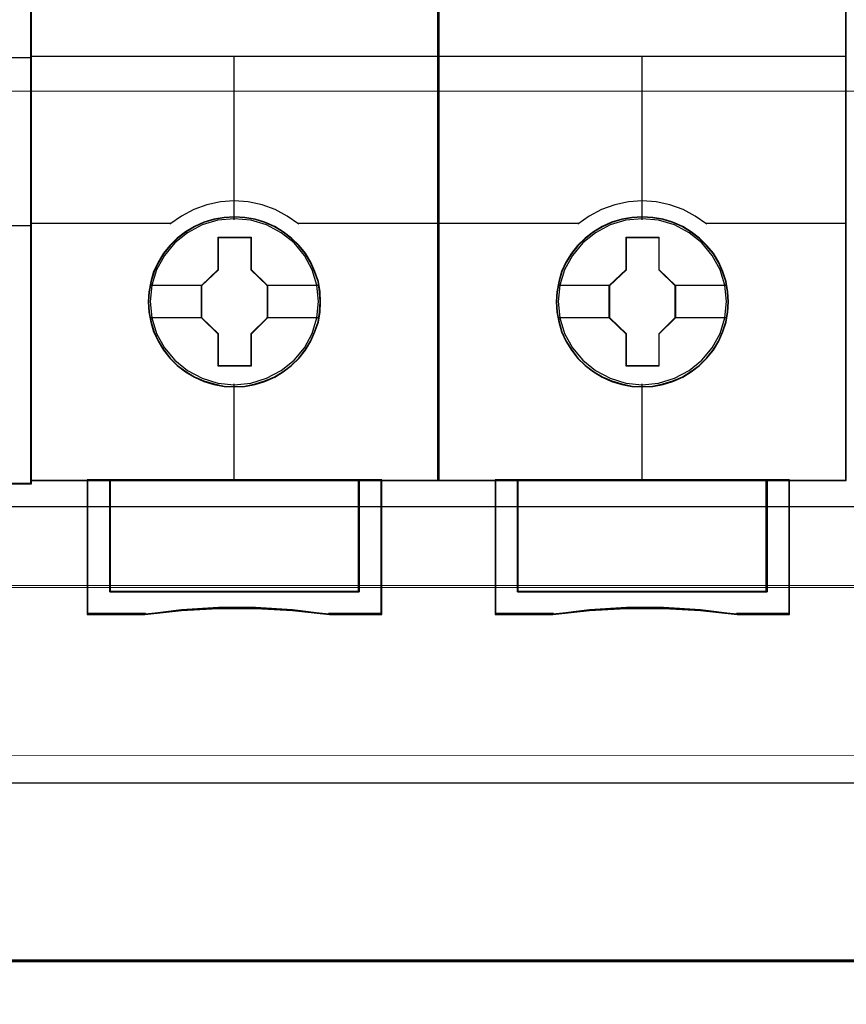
# Model space of a CAD drawing. Header units: millimetres. Extents: x -1290 to 1795, y -4192 to -1311.
# Tile 59 of 256: x 543.6 to 550.89, y -3296.29 to -3287.59. Entities that reach past the tile are written whole.
import ezdxf

# ---------------------------------------------------------------- set-up
doc = ezdxf.new("R2010")
doc.units = ezdxf.units.MM
doc.layers.add('$EL_istn', color=7, linetype='Continuous', lineweight=15)
doc.layers.add('Aparatura', color=7, linetype='Continuous', lineweight=13)
doc.layers.add('45', color=7, linetype='Continuous')
doc.styles.get("Standard").update_dxf_attribs({"font": 'ARIALN.TTF', "width": 0.8})
doc.dimstyles.new('100', dxfattribs={"dimtxt": 15, "dimasz": 10, "dimexe": 1.25, "dimexo": 0.625, "dimtad": 1, "dimdec": 0, "dimtxsty": 'Standard', "dimblk": 'OBLIQUE', "dimcen": 2.5, "dimadec": 0, "dimazin": 0, "dimtfac": 1, "dimtdec": 0, "dimtmove": 0, "dimatfit": 3, "dimldrblk": 'NONE', "dimfxl": 1, "dimarcsym": 0})

# ---------------------------------------------------------------- blocks, each defined once
blk = doc.blocks.new('*U33')
at = {"layer": '45', "color": 7}
blk.add_lwpolyline([(79.039055, -226.499965), (6.964233, -226.499965), (6.964233, -308.565404), (79.039055, -308.565404), (79.039055, -226.499965)], close=True, dxfattribs=at)
at = {"layer": '45', "color": 139}
blk.add_lwpolyline([(79.039055, -226.499965), (6.964233, -226.499965), (6.964233, -308.565404), (79.039055, -308.565404), (79.039055, -226.499965)], close=True, dxfattribs=at)
at = {"layer": '45', "color": 254}
blk.add_lwpolyline([(79.017555, -226.521521), (6.985732, -226.521521), (6.985732, -308.543849), (79.017555, -308.543849), (79.017555, -226.521521)], close=True, dxfattribs=at)
at = {"layer": '45', "color": 139}
for points in [[(6.964233, -289.749236), (79.039055, -289.749236)], [(72.818418, -297.158944), (79.039055, -297.158944)]]:
    blk.add_lwpolyline(points, dxfattribs=at)
blk = doc.blocks.new('*U34')
at = {"layer": '45', "color": 7}
for points in [[(96.995052, -226.659835), (79.008597, -226.659835), (79.008597, -308.42709), (96.995052, -308.42709), (96.995052, -226.659835)], [(91.802827, -300.539627), (91.780497, -300.088027), (91.707922, -299.636427), (91.551607, -299.201349), (91.372962, -298.7883), (91.13849, -298.391773), (90.853774, -298.044813), (90.524397, -297.725388), (90.155941, -297.444515), (89.781903, -297.202193), (89.346455, -297.014944), (88.91659, -296.888276), (88.458811, -296.805666), (88.001033, -296.77813), (87.543254, -296.805666), (87.096641, -296.888276), (86.644445, -297.014944), (86.231328, -297.202193), (85.840541, -297.444515), (85.477668, -297.725388), (85.142708, -298.044813), (84.87474, -298.391773), (84.629103, -298.7883), (84.43371, -299.201349), (84.310891, -299.636427), (84.221569, -300.088027), (84.193655, -300.539627), (84.221569, -300.991226), (84.310891, -301.426304), (84.43371, -301.861382), (84.629103, -302.274431), (84.87474, -302.670958), (85.142708, -303.028933), (85.477668, -303.353865), (85.840541, -303.629231), (86.231328, -303.860538), (86.644445, -304.047787), (87.096641, -304.179962), (87.543254, -304.273587), (88.001033, -304.295616), (88.458811, -304.273587), (88.91659, -304.179962), (89.346455, -304.047787), (89.781903, -303.860538), (90.155941, -303.629231), (90.524397, -303.353865), (90.853774, -303.028933), (91.13849, -302.670958), (91.372962, -302.274431), (91.551607, -301.861382), (91.707922, -301.426304), (91.780497, -300.991226), (91.802827, -300.539627)], [(91.802827, -300.539627), (91.780497, -300.088027), (91.707922, -299.636427), (91.551607, -299.201349), (91.372962, -298.7883), (91.13849, -298.391773), (90.853774, -298.044813), (90.524397, -297.725388), (90.155941, -297.444515), (89.781903, -297.202193), (89.346455, -297.014944), (88.91659, -296.888276), (88.458811, -296.805666), (88.001033, -296.77813), (87.543254, -296.805666), (87.096641, -296.888276), (86.644445, -297.014944), (86.231328, -297.202193), (85.840541, -297.444515), (85.477668, -297.725388), (85.142708, -298.044813), (84.87474, -298.391773), (84.629103, -298.7883), (84.43371, -299.201349), (84.310891, -299.636427), (84.221569, -300.088027), (84.193655, -300.539627), (84.221569, -300.991226), (84.310891, -301.426304), (84.43371, -301.861382), (84.629103, -302.274431), (84.87474, -302.670958), (85.142708, -303.028933), (85.477668, -303.353865), (85.840541, -303.629231), (86.231328, -303.860538), (86.644445, -304.047787), (87.096641, -304.179962), (87.543254, -304.273587), (88.001033, -304.295616), (88.458811, -304.273587), (88.91659, -304.179962), (89.346455, -304.047787), (89.781903, -303.860538), (90.155941, -303.629231), (90.524397, -303.353865), (90.853774, -303.028933), (91.13849, -302.670958), (91.372962, -302.274431), (91.551607, -301.861382), (91.707922, -301.426304), (91.780497, -300.991226), (91.802827, -300.539627)], [(91.783119, -300.539613), (91.760904, -300.090172), (91.688705, -299.64073), (91.5332, -299.207731), (91.355481, -298.796657), (91.122223, -298.402025), (90.838982, -298.056722), (90.511311, -297.738824), (90.144764, -297.459293), (89.772663, -297.21813), (89.339471, -297.031776), (88.911832, -296.905713), (88.456425, -296.823498), (88.001018, -296.796093), (87.545611, -296.823498), (87.101311, -296.905713), (86.651458, -297.031776), (86.240481, -297.21813), (85.851718, -297.459293), (85.490725, -297.738824), (85.1575, -298.056722), (84.89092, -298.402025), (84.646556, -298.796657), (84.452175, -299.207731), (84.329992, -299.64073), (84.241132, -300.090172), (84.213363, -300.539613), (84.241132, -300.989055), (84.329992, -301.422054), (84.452175, -301.855053), (84.646556, -302.266127), (84.89092, -302.660759), (85.1575, -303.017024), (85.490725, -303.340403), (85.851718, -303.614452), (86.240481, -303.844654), (86.651458, -304.031008), (87.101311, -304.162552), (87.545611, -304.255729), (88.001018, -304.277653), (88.456425, -304.255729), (88.911832, -304.162552), (89.339471, -304.031008), (89.772663, -303.844654), (90.144764, -303.614452), (90.511311, -303.340403), (90.838982, -303.017024), (91.122223, -302.660759), (91.355481, -302.266127), (91.5332, -301.855053), (91.688705, -301.422054), (91.760904, -300.989055), (91.783119, -300.539613)], [(87.287136, -297.681665), (88.733395, -297.681665), (88.733395, -299.110262), (89.459338, -299.816287), (89.459338, -301.244884), (88.733395, -301.961941), (88.733395, -303.379506), (87.287136, -303.379506), (87.287136, -301.961941), (86.544311, -301.244884), (86.544311, -299.816287), (87.287136, -299.110262), (87.287136, -297.681665)], [(87.287136, -297.681665), (88.733395, -297.681665), (88.733395, -297.681665), (88.733395, -299.110262), (88.733395, -299.110262), (89.459338, -299.816287), (89.459338, -299.816287), (89.459338, -301.244884), (89.459338, -301.244884), (88.733395, -301.961941), (88.733395, -301.961941), (88.733395, -303.379506), (88.733395, -303.379506), (87.287136, -303.379506), (87.287136, -303.379506), (87.287136, -301.961941), (87.287136, -301.961941), (86.544311, -301.244884), (86.544311, -301.244884), (86.544311, -299.816287), (86.544311, -299.816287), (87.287136, -299.110262), (87.287136, -299.110262), (87.287136, -297.681665), (87.287136, -297.681665)], [(87.295465, -297.699628), (88.723057, -297.699628), (88.723057, -299.119218), (89.43963, -299.820791), (89.43963, -301.240381), (88.723057, -301.952916), (88.723057, -303.361544), (87.295465, -303.361544), (87.295465, -301.952916), (86.562227, -301.240381), (86.562227, -299.820791), (87.295465, -299.119218), (87.295465, -297.699628)], [(93.504043, -308.389367), (93.504043, -313.340703), (82.497815, -313.340703), (82.497815, -308.389367), (81.500793, -308.389367), (81.500793, -314.33869), (84.046262, -314.33869), (85.667118, -314.16225), (87.299115, -314.07403), (88.931111, -314.07403), (90.563107, -314.16225), (92.189534, -314.33869), (94.501064, -314.33869), (94.501064, -308.389367), (93.504043, -308.389367)], [(87.995356, -308.389367), (82.495163, -308.389367), (82.495163, -313.347136), (93.506694, -313.347136), (93.506694, -308.389367), (87.995356, -308.389367)], [(93.506694, -313.347136), (93.506694, -308.389367), (87.995356, -308.389367), (82.495163, -308.389367), (82.495163, -313.347136), (93.506694, -313.347136)]]:
    blk.add_lwpolyline(points, close=True, dxfattribs=at)
at = {"layer": '45', "color": 139}
for points in [[(96.995052, -226.659835), (79.008597, -226.659835), (79.008597, -308.42709), (96.995052, -308.42709), (96.995052, -226.659835)], [(91.713244, -300.527831), (91.640673, -299.806153), (91.434123, -299.123039), (91.088012, -298.489504), (90.630253, -297.933096), (90.066428, -297.481359), (89.418866, -297.139802), (88.721062, -296.93046), (87.995346, -296.864352), (87.275213, -296.93046), (86.582992, -297.139802), (85.93543, -297.481359), (85.371604, -297.933096), (84.913845, -298.489504), (84.567735, -299.123039), (84.355602, -299.806153), (84.288613, -300.527831), (84.355602, -301.244), (84.567735, -301.932624), (84.913845, -302.560649), (85.371604, -303.117057), (85.93543, -303.574304), (86.582992, -303.910352), (87.275213, -304.125203), (87.995346, -304.19682), (88.721062, -304.125203), (89.418866, -303.910352), (90.066428, -303.574304), (90.630253, -303.117057), (91.088012, -302.560649), (91.434123, -301.932624), (91.640673, -301.244), (91.713244, -300.527831)]]:
    blk.add_lwpolyline(points, close=True, dxfattribs=at)
at = {"layer": '45', "color": 59}
for points in [[(96.975344, -226.677798), (79.026513, -226.677798), (79.026513, -308.409127), (96.975344, -308.409127), (96.975344, -226.677798)], [(93.504043, -308.389367), (93.504043, -313.340703), (82.497815, -313.340703), (82.497815, -308.389367), (81.500793, -308.389367), (81.500793, -314.33869), (84.046262, -314.33869), (85.667118, -314.16225), (87.299115, -314.07403), (88.931111, -314.07403), (90.563107, -314.16225), (92.189534, -314.33869), (94.501064, -314.33869), (94.501064, -308.389367), (93.504043, -308.389367)], [(93.489012, -308.40733), (93.489012, -313.328767), (82.514637, -313.328767), (82.514637, -308.40733), (81.520501, -308.40733), (81.520501, -314.320727), (84.058603, -314.320727), (85.674768, -314.145353), (87.302042, -314.057666), (88.929315, -314.057666), (90.556588, -314.145353), (92.178307, -314.320727), (94.483148, -314.320727), (94.483148, -308.40733), (93.489012, -308.40733)], [(87.995356, -308.389367), (82.495163, -308.389367), (82.495163, -313.347136), (93.506694, -313.347136), (93.506694, -308.389367), (87.995356, -308.389367)], [(93.506694, -313.347136), (93.506694, -308.389367), (87.995356, -308.389367), (82.495163, -308.389367), (82.495163, -313.347136), (93.506694, -313.347136)], [(87.995374, -308.40733), (82.51308, -308.40733), (82.51308, -313.329173), (93.488777, -313.329173), (93.488777, -308.40733), (87.995374, -308.40733)]]:
    blk.add_lwpolyline(points, close=True, dxfattribs=at)
at = {"layer": '45', "color": 139}
for points in [[(79.008597, -289.680977), (96.995052, -289.680977)], [(87.975845, -289.680977), (87.975845, -296.909259)], [(90.846082, -297.099666), (90.33183, -296.74689), (89.79522, -296.456704), (89.219481, -296.251866), (88.610205, -296.120998), (87.995339, -296.081168), (87.391652, -296.120998), (86.782376, -296.251866), (86.206638, -296.456704), (85.658848, -296.74689), (85.155776, -297.099666)], [(79.008597, -297.061944), (85.1934, -297.061944)], [(90.808457, -297.061944), (96.995052, -297.061944)], [(87.975845, -304.153709), (87.975845, -308.42709)], [(81.500793, -308.389367), (81.500793, -314.33869)], [(82.495163, -308.389367), (82.495163, -313.347136)], [(93.469069, -313.347136), (93.469069, -308.389367)], [(94.461648, -308.389367), (94.461648, -314.33869)], [(82.495163, -313.309414), (93.506694, -313.309414)], [(84.077197, -314.300967), (81.500793, -314.300967)], [(92.196992, -314.33869), (90.56774, -314.138702), (88.932908, -314.038709), (87.298077, -314.038709), (85.663245, -314.138702), (84.039573, -314.33869)], [(94.501064, -314.300967), (92.157576, -314.300967)]]:
    blk.add_lwpolyline(points, dxfattribs=at)
at = {"layer": '45', "color": 7}
for points in [[(84.267113, -299.803087), (86.581935, -299.803087)], [(89.419922, -299.803087), (91.729369, -299.803087)], [(84.267113, -301.222159), (86.581935, -301.222159)], [(89.419922, -301.222159), (91.729369, -301.222159)]]:
    blk.add_lwpolyline(points, dxfattribs=at)
at = {"layer": '45', "color": 140}
blk.add_lwpolyline([(93.488777, -313.329173), (93.488777, -308.40733), (87.995374, -308.40733), (82.51308, -308.40733), (82.51308, -313.329173), (93.488777, -313.329173)], close=True, dxfattribs=at)
blk = doc.blocks.new('*U35')
at = {"layer": '45', "color": 7}
for points in [[(114.99405, -226.659835), (97.007594, -226.659835), (97.007594, -308.42709), (114.99405, -308.42709), (114.99405, -226.659835)], [(109.801825, -300.539627), (109.779499, -300.088027), (109.706942, -299.636427), (109.550664, -299.201349), (109.372061, -298.7883), (109.137644, -298.391773), (108.852995, -298.044813), (108.523695, -297.725388), (108.155326, -297.444515), (107.781376, -297.202193), (107.34603, -297.014944), (106.916266, -296.888276), (106.458596, -296.805666), (106.000925, -296.77813), (105.543254, -296.805666), (105.096746, -296.888276), (104.644657, -297.014944), (104.231637, -297.202193), (103.840943, -297.444515), (103.478155, -297.725388), (103.143274, -298.044813), (102.875369, -298.391773), (102.62979, -298.7883), (102.434442, -299.201349), (102.311653, -299.636427), (102.222351, -300.088027), (102.194444, -300.539627), (102.222351, -300.991226), (102.311653, -301.426304), (102.434442, -301.861382), (102.62979, -302.274431), (102.875369, -302.670958), (103.143274, -303.028933), (103.478155, -303.353865), (103.840943, -303.629231), (104.231637, -303.860538), (104.644657, -304.047787), (105.096746, -304.179962), (105.543254, -304.273587), (106.000925, -304.295616), (106.458596, -304.273587), (106.916266, -304.179962), (107.34603, -304.047787), (107.781376, -303.860538), (108.155326, -303.629231), (108.523695, -303.353865), (108.852995, -303.028933), (109.137644, -302.670958), (109.372061, -302.274431), (109.550664, -301.861382), (109.706942, -301.426304), (109.779499, -300.991226), (109.801825, -300.539627)], [(109.801825, -300.539627), (109.779499, -300.088027), (109.706942, -299.636427), (109.550664, -299.201349), (109.372061, -298.7883), (109.137644, -298.391773), (108.852995, -298.044813), (108.523695, -297.725388), (108.155326, -297.444515), (107.781376, -297.202193), (107.34603, -297.014944), (106.916266, -296.888276), (106.458596, -296.805666), (106.000925, -296.77813), (105.543254, -296.805666), (105.096746, -296.888276), (104.644657, -297.014944), (104.231637, -297.202193), (103.840943, -297.444515), (103.478155, -297.725388), (103.143274, -298.044813), (102.875369, -298.391773), (102.62979, -298.7883), (102.434442, -299.201349), (102.311653, -299.636427), (102.222351, -300.088027), (102.194444, -300.539627), (102.222351, -300.991226), (102.311653, -301.426304), (102.434442, -301.861382), (102.62979, -302.274431), (102.875369, -302.670958), (103.143274, -303.028933), (103.478155, -303.353865), (103.840943, -303.629231), (104.231637, -303.860538), (104.644657, -304.047787), (105.096746, -304.179962), (105.543254, -304.273587), (106.000925, -304.295616), (106.458596, -304.273587), (106.916266, -304.179962), (107.34603, -304.047787), (107.781376, -303.860538), (108.155326, -303.629231), (108.523695, -303.353865), (108.852995, -303.028933), (109.137644, -302.670958), (109.372061, -302.274431), (109.550664, -301.861382), (109.706942, -301.426304), (109.779499, -300.991226), (109.801825, -300.539627)], [(109.783908, -300.539613), (109.761688, -300.090172), (109.689472, -299.64073), (109.53393, -299.207731), (109.356168, -298.796657), (109.122856, -298.402025), (108.839548, -298.056722), (108.511799, -297.738824), (108.145165, -297.459293), (107.772976, -297.21813), (107.339681, -297.031776), (106.911942, -296.905713), (106.456427, -296.823498), (106.000912, -296.796093), (105.545397, -296.823498), (105.100992, -296.905713), (104.651032, -297.031776), (104.239958, -297.21813), (103.851104, -297.459293), (103.490025, -297.738824), (103.156721, -298.056722), (102.890078, -298.402025), (102.645655, -298.796657), (102.451228, -299.207731), (102.329017, -299.64073), (102.240136, -300.090172), (102.212361, -300.539613), (102.240136, -300.989055), (102.329017, -301.422054), (102.451228, -301.855053), (102.645655, -302.266127), (102.890078, -302.660759), (103.156721, -303.017024), (103.490025, -303.340403), (103.851104, -303.614452), (104.239958, -303.844654), (104.651032, -304.031008), (105.100992, -304.162552), (105.545397, -304.255729), (106.000912, -304.277653), (106.456427, -304.255729), (106.911942, -304.162552), (107.339681, -304.031008), (107.772976, -303.844654), (108.145165, -303.614452), (108.511799, -303.340403), (108.839548, -303.017024), (109.122856, -302.660759), (109.356168, -302.266127), (109.53393, -301.855053), (109.689472, -301.422054), (109.761688, -300.989055), (109.783908, -300.539613)], [(105.286134, -297.681665), (106.732393, -297.681665), (106.732393, -299.110262), (107.458336, -299.816287), (107.458336, -301.244884), (106.732393, -301.961941), (106.732393, -303.379506), (105.286134, -303.379506), (105.286134, -301.961941), (104.543308, -301.244884), (104.543308, -299.816287), (105.286134, -299.110262), (105.286134, -297.681665)], [(105.286134, -297.681665), (106.732393, -297.681665), (106.732393, -297.681665), (106.732393, -299.110262), (106.732393, -299.110262), (107.458336, -299.816287), (107.458336, -299.816287), (107.458336, -301.244884), (107.458336, -301.244884), (106.732393, -301.961941), (106.732393, -301.961941), (106.732393, -303.379506), (106.732393, -303.379506), (105.286134, -303.379506), (105.286134, -303.379506), (105.286134, -301.961941), (105.286134, -301.961941), (104.543308, -301.244884), (104.543308, -301.244884), (104.543308, -299.816287), (104.543308, -299.816287), (105.286134, -299.110262), (105.286134, -299.110262), (105.286134, -297.681665), (105.286134, -297.681665)], [(105.294919, -297.699628), (106.7234, -297.699628), (106.7234, -299.119218), (107.440419, -299.820791), (107.440419, -301.240381), (106.7234, -301.952916), (106.7234, -303.361544), (105.294919, -303.361544), (105.294919, -301.952916), (104.561225, -301.240381), (104.561225, -299.820791), (105.294919, -299.119218), (105.294919, -297.699628)], [(111.503177, -308.389367), (111.503177, -313.340703), (100.498466, -313.340703), (100.498466, -308.389367), (99.501582, -308.389367), (99.501582, -314.33869), (102.0467, -314.33869), (103.667333, -314.16225), (105.299104, -314.07403), (106.930876, -314.07403), (108.562647, -314.16225), (110.18885, -314.33869), (112.500062, -314.33869), (112.500062, -308.389367), (111.503177, -308.389367)], [(105.996145, -308.389367), (100.495952, -308.389367), (100.495952, -313.347136), (111.507483, -313.347136), (111.507483, -308.389367), (105.996145, -308.389367)], [(111.507483, -313.347136), (111.507483, -308.389367), (105.996145, -308.389367), (100.495952, -308.389367), (100.495952, -313.347136), (111.507483, -313.347136)]]:
    blk.add_lwpolyline(points, close=True, dxfattribs=at)
at = {"layer": '45', "color": 139}
for points in [[(114.99405, -226.659835), (97.007594, -226.659835), (97.007594, -308.42709), (114.99405, -308.42709), (114.99405, -226.659835)], [(109.712242, -300.527831), (109.639688, -299.806153), (109.433188, -299.123039), (109.08716, -298.489504), (108.629512, -297.933096), (108.065822, -297.481359), (107.418417, -297.139802), (106.720781, -296.93046), (105.995241, -296.864352), (105.275281, -296.93046), (104.583227, -297.139802), (103.935821, -297.481359), (103.372132, -297.933096), (102.914483, -298.489504), (102.568456, -299.123039), (102.356375, -299.806153), (102.289402, -300.527831), (102.356375, -301.244), (102.568456, -301.932624), (102.914483, -302.560649), (103.372132, -303.117057), (103.935821, -303.574304), (104.583227, -303.910352), (105.275281, -304.125203), (105.995241, -304.19682), (106.720781, -304.125203), (107.418417, -303.910352), (108.065822, -303.574304), (108.629512, -303.117057), (109.08716, -302.560649), (109.433188, -301.932624), (109.639688, -301.244), (109.712242, -300.527831)]]:
    blk.add_lwpolyline(points, close=True, dxfattribs=at)
at = {"layer": '45', "color": 59}
for points in [[(114.976133, -226.677798), (97.025511, -226.677798), (97.025511, -308.409127), (114.976133, -308.409127), (114.976133, -226.677798)], [(111.503177, -308.389367), (111.503177, -313.340703), (100.498466, -313.340703), (100.498466, -308.389367), (99.501582, -308.389367), (99.501582, -314.33869), (102.0467, -314.33869), (103.667333, -314.16225), (105.299104, -314.07403), (106.930876, -314.07403), (108.562647, -314.16225), (110.18885, -314.33869), (112.500062, -314.33869), (112.500062, -308.389367), (111.503177, -308.389367)], [(111.488009, -308.40733), (111.488009, -313.328767), (100.513635, -313.328767), (100.513635, -308.40733), (99.519499, -308.40733), (99.519499, -314.320727), (102.0576, -314.320727), (103.673766, -314.145353), (105.301039, -314.057666), (106.928312, -314.057666), (108.555585, -314.145353), (110.177304, -314.320727), (112.482145, -314.320727), (112.482145, -308.40733), (111.488009, -308.40733)], [(105.996145, -308.389367), (100.495952, -308.389367), (100.495952, -313.347136), (111.507483, -313.347136), (111.507483, -308.389367), (105.996145, -308.389367)], [(111.507483, -313.347136), (111.507483, -308.389367), (105.996145, -308.389367), (100.495952, -308.389367), (100.495952, -313.347136), (111.507483, -313.347136)], [(105.995268, -308.40733), (100.513869, -308.40733), (100.513869, -313.329173), (111.487775, -313.329173), (111.487775, -308.40733), (105.995268, -308.40733)]]:
    blk.add_lwpolyline(points, close=True, dxfattribs=at)
at = {"layer": '45', "color": 139}
for points in [[(97.007594, -289.680977), (114.99405, -289.680977)], [(105.976634, -289.680977), (105.976634, -296.909259)], [(108.846871, -297.099666), (108.332457, -296.74689), (107.795678, -296.456704), (107.219758, -296.251866), (106.61029, -296.120998), (105.99523, -296.081168), (105.391354, -296.120998), (104.781885, -296.251866), (104.205966, -296.456704), (103.658004, -296.74689), (103.154773, -297.099666)], [(97.007594, -297.061944), (103.194189, -297.061944)], [(108.807454, -297.061944), (114.99405, -297.061944)], [(105.976634, -304.153709), (105.976634, -308.42709)], [(99.501582, -308.389367), (99.501582, -314.33869)], [(100.495952, -308.389367), (100.495952, -313.347136)], [(111.468067, -313.347136), (111.468067, -308.389367)], [(112.462437, -308.389367), (112.462437, -314.33869)], [(100.495952, -313.309414), (111.507483, -313.309414)], [(102.077986, -314.300967), (99.501582, -314.300967)], [(110.195989, -314.33869), (108.566737, -314.138702), (106.931906, -314.038709), (105.297074, -314.038709), (103.662242, -314.138702), (102.03857, -314.33869)], [(112.500062, -314.300967), (110.158364, -314.300967)]]:
    blk.add_lwpolyline(points, dxfattribs=at)
at = {"layer": '45', "color": 7}
for points in [[(102.266111, -299.803087), (104.582724, -299.803087)], [(107.420711, -299.803087), (109.730158, -299.803087)], [(102.266111, -301.222159), (104.582724, -301.222159)], [(107.420711, -301.222159), (109.730158, -301.222159)]]:
    blk.add_lwpolyline(points, dxfattribs=at)
at = {"layer": '45', "color": 140}
blk.add_lwpolyline([(111.487775, -313.329173), (111.487775, -308.40733), (105.995268, -308.40733), (100.513869, -308.40733), (100.513869, -313.329173), (111.487775, -313.329173)], close=True, dxfattribs=at)
blk = doc.blocks.new('_Oblique')
at = {"color": 0, "linetype": 'ByBlock', "lineweight": -2}
blk.add_line((-0.5, -0.5), (0.5, 0.5), dxfattribs=at)
blk = doc.blocks.new('*D43')
at = {"layer": '$EL_istn', "color": 0, "linetype": 'Continuous', "lineweight": -2, "ltscale": 0.1}
for p, q in [((605.2914, -3294.7164), (605.2914, -3319.5177)), ((518.0914, -3296.8148), (518.0914, -3319.5177)), ((518.0914, -3318.2677), (605.2914, -3318.2677))]:
    blk.add_line(p, q, dxfattribs=at)
at = {"layer": 'Defpoints', "color": 0}
for p in [(605.2914, -3294.0914), (518.0914, -3296.1898), (605.2914, -3318.2677)]:
    blk.add_point(p, dxfattribs=at)
at = {"layer": '$EL_istn', "color": 0, "linetype": 'ByBlock', "lineweight": -2, "xscale": 5, "yscale": 5, "zscale": 5, "rotation": 180}
blk.add_blockref('_Oblique', (518.0914, -3318.2677), dxfattribs=at)
at = {"layer": '$EL_istn', "color": 0, "linetype": 'ByBlock', "lineweight": -2, "xscale": 5, "yscale": 5, "zscale": 5}
blk.add_blockref('_Oblique', (605.2914, -3318.2677), dxfattribs=at)
at = {"layer": '$EL_istn', "color": 0, "lineweight": 5, "insert": (561.6914, -3313.5581), "char_height": 8, "attachment_point": 5}
blk.add_mtext('436', dxfattribs=at)
blk = doc.blocks.new('_None')

msp = doc.modelspace()

# ---------------------------------------------------------------- linework, layer by layer
at = {"layer": 'Aparatura', "lineweight": 13}
for points in [[(604.545, -3294.0914), (604.545, -3243.0569), (521.0018, -3243.0623), (521.0018, -3294.0859), (604.545, -3294.0914)], [(604.545, -3294.0914), (604.545, -3243.0569), (521.0018, -3243.0623), (521.0018, -3294.0859), (604.545, -3294.0914)], [(528.2655, -3273.0794), (528.2655, -3291.8913), (595.0474, -3291.8913), (595.0474, -3273.0794), (528.2655, -3273.0794)], [(528.2666, -3273.0819), (528.2666, -3291.8891), (595.0729, -3291.8891), (595.0729, -3273.0819), (528.2666, -3273.0819)], [(529.2552, -3278.9457), (594.0574, -3278.9457), (594.0574, -3288.2218), (529.2552, -3288.2218), (529.2552, -3278.9457)], [(529.2585, -3278.9475), (594.0864, -3278.9475), (594.0864, -3288.2204), (529.2585, -3288.2204), (529.2585, -3278.9475)], [(594.0574, -3288.2214), (529.2552, -3288.2214), (594.0574, -3288.2214)], [(594.0864, -3288.22), (529.2585, -3288.22), (594.0864, -3288.22)], [(595.0474, -3291.8909), (528.2655, -3291.8909), (595.0474, -3291.8909)], [(528.2655, -3291.8909), (595.0474, -3291.8909), (528.2655, -3291.8909)], [(595.0729, -3291.8888), (528.2666, -3291.8888), (595.0729, -3291.8888)], [(528.2666, -3291.8888), (595.0729, -3291.8888), (528.2666, -3291.8888)], [(535.592, -3292.5875), (535.5973, -3292.5875), (561.6617, -3292.5875), (577.8934, -3292.5875), (583.8682, -3292.5875), (586.4741, -3292.5875), (587.2693, -3292.5875), (587.5863, -3292.5875), (587.6776, -3292.5875), (587.7153, -3292.5875), (587.726, -3292.5875), (587.7314, -3292.5875), (535.592, -3292.5875)], [(605.2914, -3294.0914), (518.0914, -3294.0856), (605.2914, -3294.0914)], [(595.2364, -3294.3315), (528.0708, -3294.3315), (520.8988, -3294.3099), (520.8988, -3296.1932), (518.9355, -3296.1932), (518.8003, -3296.1932), (518.6759, -3296.1932), (518.6759, -3307.1741), (604.6314, -3307.1741), (604.6314, -3294.2936), (603.1818, -3294.299), (602.4084, -3294.3099), (595.2364, -3294.3315)], [(595.2689, -3294.3307), (528.0759, -3294.3307), (520.9038, -3294.3089), (520.9038, -3296.1896), (518.9363, -3296.1896), (518.8001, -3296.1896), (518.6802, -3296.1896), (518.6802, -3307.1741), (604.6647, -3307.1741), (604.6647, -3294.2926), (603.215, -3294.3035), (602.4411, -3294.3089), (595.2689, -3294.3307)], [(595.2366, -3294.3317), (528.0706, -3294.3317), (595.2366, -3294.3317)], [(528.0706, -3294.3317), (595.2366, -3294.3317), (528.0706, -3294.3317)], [(595.2689, -3294.331), (528.076, -3294.331), (595.2689, -3294.331)], [(528.076, -3294.331), (595.2689, -3294.331), (528.076, -3294.331)], [(535.592, -3295.8934), (535.592, -3295.8934), (561.6703, -3295.8934), (535.592, -3295.8934)]]:
    msp.add_lwpolyline(points, close=True, dxfattribs=at)
for points in [[(595.0471, -3291.8909), (528.2655, -3291.8909), (528.2655, -3291.9829), (528.2601, -3292.0695), (528.2493, -3292.1615), (528.2331, -3292.2481), (528.2114, -3292.3348), (528.1844, -3292.4214), (528.1573, -3292.508), (528.1195, -3292.5892), (528.0816, -3292.6703), (528.0384, -3292.7461), (527.9897, -3292.8219), (527.941, -3292.8923), (527.8815, -3292.9626), (527.822, -3293.033), (527.7571, -3293.098), (527.6922, -3293.1575), (528.0708, -3293.1575), (528.0708, -3294.3321), (528.0708, -3294.3321), (595.2364, -3294.3321)], [(595.0471, -3291.8909), (528.2655, -3291.8909), (528.2655, -3291.9829), (528.2601, -3292.0695), (528.2493, -3292.1615), (528.2331, -3292.2481), (528.2114, -3292.3348), (528.1844, -3292.4214), (528.1573, -3292.508), (528.1195, -3292.5892), (528.0816, -3292.6703), (528.0384, -3292.7461), (527.9897, -3292.8219), (527.941, -3292.8923), (527.8815, -3292.9626), (527.822, -3293.033), (527.7571, -3293.098), (527.6922, -3293.1575), (528.0708, -3293.1575), (528.0708, -3294.3321), (528.0708, -3294.3321), (595.2364, -3294.3321)], [(595.0729, -3291.8888), (528.2666, -3291.8888), (528.2666, -3291.9814), (528.2611, -3292.0741), (528.2502, -3292.1614), (528.2339, -3292.2486), (528.2121, -3292.3358), (528.1903, -3292.4231), (528.1576, -3292.5049), (528.1249, -3292.5866), (528.0867, -3292.6684), (528.0431, -3292.7448), (527.9941, -3292.8211), (527.945, -3292.8974), (527.8851, -3292.9628), (527.8251, -3293.0337), (527.7652, -3293.0937), (527.6943, -3293.1537), (528.0758, -3293.1537), (528.0758, -3294.3314), (528.0758, -3294.3314), (595.2691, -3294.3314)], [(595.0729, -3291.8888), (528.2666, -3291.8888), (528.2666, -3291.9814), (528.2611, -3292.0741), (528.2502, -3292.1614), (528.2339, -3292.2486), (528.2121, -3292.3358), (528.1903, -3292.4231), (528.1576, -3292.5049), (528.1249, -3292.5866), (528.0867, -3292.6684), (528.0431, -3292.7448), (527.9941, -3292.8211), (527.945, -3292.8974), (527.8851, -3292.9628), (527.8251, -3293.0337), (527.7652, -3293.0937), (527.6943, -3293.1537), (528.0758, -3293.1537), (528.0758, -3294.3314), (528.0758, -3294.3314), (595.2691, -3294.3314)], [(535.5976, -3292.6048), (561.6617, -3292.6048), (577.8933, -3292.6048)], [(577.8929, -3292.6048), (561.6615, -3292.6048), (535.5978, -3292.6048)], [(535.593, -3295.9107), (561.6615, -3295.9107), (580.9711, -3295.9107)], [(580.9698, -3295.9026), (561.6617, -3295.9026), (535.5951, -3295.9026)]]:
    msp.add_lwpolyline(points, dxfattribs=at)

# ---------------------------------------------------------------- block references
at = {"layer": 'Aparatura', "lineweight": 13, "xscale": 0.2, "yscale": 0.2, "zscale": 0.2}
for name in ['*U33', '*U34', '*U35']:
    msp.add_blockref(name, (527.8914, -3229.9741), dxfattribs=at)

# ---------------------------------------------------------------- dimensions: what is measured, and where the dimension line sits
at = {"layer": '$EL_istn', "linetype": 'Continuous', "lineweight": 5, "ltscale": 0.1}
dim = msp.add_linear_dim(base=(605.2914, -3318.2677), p1=(518.0914, -3296.1898), p2=(605.2914, -3294.0914), dimstyle='100', override={"dimtxt": 8, "dimasz": 5, "dimlfac": 5, "dimfxl": 35, "dimfxlon": 0}, dxfattribs=at)
dim.commit()
dim.dimension.update_dxf_attribs({"geometry": '*D43', "text_midpoint": (561.6914, -3313.5581)})

doc.saveas('drawing.dxf')
